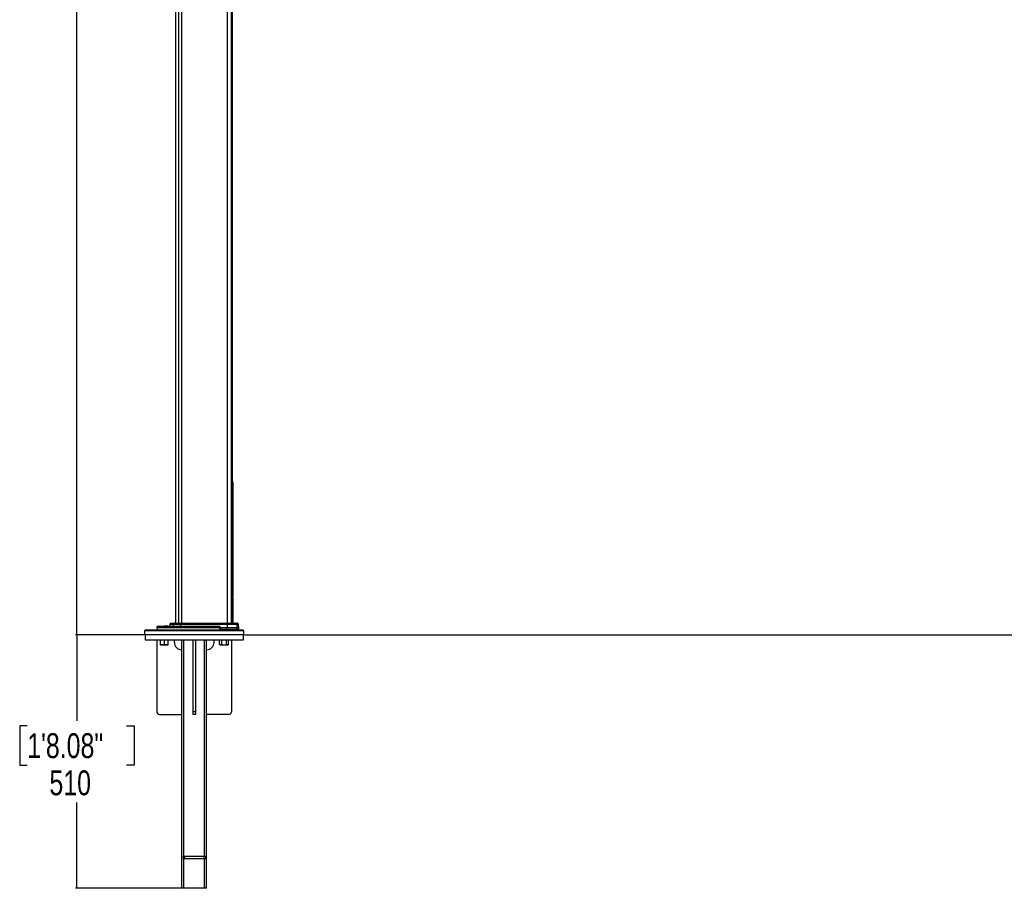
# Model space of a CAD drawing. Header units: millimetres. Extents: x 2436 to 18395, y 146 to 15846.
# Tile 1 of 45: x 2436 to 6400, y 488 to 3985. Entities that reach past the tile are written whole.
import ezdxf

# ---------------------------------------------------------------- set-up
doc = ezdxf.new("R2010")
doc.units = ezdxf.units.MM
doc.header["$LTSCALE"] = 2
doc.layers.add('COMPONENT_GEOMETRY', color=7, linetype='Continuous')
doc.styles.add('SLDTEXTSTYLE0', font='TXT', dxfattribs={"width": 0.75})
doc.dimstyles.new('SLDDIMSTYLE0', dxfattribs={"dimtxt": 100, "dimasz": 6.604, "dimexe": 0, "dimexo": 0.0625, "dimgap": 25, "dimtad": 0, "dimtih": 1, "dimtoh": 1, "dimdec": 0, "dimrnd": 1e-09, "dimzin": 12, "dimdsep": 46, "dimtxsty": 'SLDTEXTSTYLE0', "dimsah": 1, "dimcen": 0.09, "dimadec": 0, "dimazin": 3, "dimtfac": 1, "dimtdec": 0, "dimtofl": 0, "dimtmove": 0, "dimatfit": 3, "dimfxl": 1, "dimfrac": 2, "dimtolj": 1, "dimtzin": 12, "dimarcsym": 0})
doc.dimstyles.new('SLDDIMSTYLE1', dxfattribs={"dimtxt": 100, "dimasz": 6.604, "dimexe": 0, "dimexo": 0.0625, "dimgap": 25, "dimtad": 0, "dimtih": 1, "dimtoh": 1, "dimdec": 1, "dimrnd": 1e-09, "dimzin": 12, "dimdsep": 46, "dimtxsty": 'SLDTEXTSTYLE0', "dimsah": 1, "dimcen": 0.09, "dimadec": 0, "dimazin": 3, "dimtfac": 1, "dimtdec": 1, "dimtofl": 0, "dimtmove": 0, "dimatfit": 3, "dimfxl": 1, "dimfrac": 2, "dimtolj": 1, "dimtzin": 12, "dimarcsym": 0})

# ---------------------------------------------------------------- blocks, each defined once
blk = doc.blocks.new('_D')
at = {"layer": 'COMPONENT_GEOMETRY', "color": 7}
for p, q in [((10064.6, 5970.3), (10344.2, 5970.3)), ((10337.9, 5970.3), (10337.9, 3903.6)), ((10137.8, 3883.3), (10107.3, 3883.3)), ((10107.3, 3883.3), (10107.3, 3724.6)), ((10537.9, 3883.3), (10568.4, 3883.3)), ((10568.4, 3883.3), (10568.4, 3724.6)), ((10107.3, 3724.6), (10137.8, 3724.6)), ((10568.4, 3724.6), (10537.9, 3724.6)), ((10337.9, 1508.3), (10337.9, 3574.9)), ((3340.9, 1508.3), (10344.2, 1508.3))]:
    blk.add_line(p, q, dxfattribs=at)
for points in [[(10337.9, 5970.3), (10336.8, 5963.7), (10338.9, 5963.7)], [(10337.9, 1508.3), (10338.9, 1514.9), (10336.8, 1514.9)]]:
    blk.add_solid(points, dxfattribs=at)
at = {"layer": 'COMPONENT_GEOMETRY', "color": 7, "char_height": 100, "attachment_point": 1, "style": 'SLDTEXTSTYLE0'}
for s, insert in [('7\'3.83"', (10137.8, 3853.5)), ('2231', (10190.1, 3703.8))]:
    blk.add_mtext(s, dxfattribs=dict(at, insert=insert))
blk = doc.blocks.new('_D_1')
at = {"layer": 'COMPONENT_GEOMETRY', "color": 7}
for p, q in [((3268.4, 7323.7), (2660, 7323.7)), ((2666.4, 7323.7), (2666.4, 4580.3)), ((2466.3, 4560), (2435.8, 4560)), ((2435.8, 4560), (2435.8, 4401.3)), ((2866.4, 4560), (2896.9, 4560)), ((2896.9, 4560), (2896.9, 4401.3)), ((2435.8, 4401.3), (2466.3, 4401.3)), ((2896.9, 4401.3), (2866.4, 4401.3)), ((2666.4, 1508.3), (2666.4, 4251.7)), ((2935.8, 1508.3), (2660, 1508.3))]:
    blk.add_line(p, q, dxfattribs=at)
for points in [[(2666.4, 7323.7), (2665.4, 7317.1), (2667.4, 7317.1)], [(2666.4, 1508.3), (2667.4, 1514.9), (2665.4, 1514.9)]]:
    blk.add_solid(points, dxfattribs=at)
at = {"layer": 'COMPONENT_GEOMETRY', "color": 7, "char_height": 100, "attachment_point": 1, "style": 'SLDTEXTSTYLE0'}
for s, insert in [('9\'6.48"', (2466.3, 4530.2)), ('2908', (2518.6, 4380.6))]:
    blk.add_mtext(s, dxfattribs=dict(at, insert=insert))
blk = doc.blocks.new('_D_2')
at = {"layer": 'COMPONENT_GEOMETRY', "color": 7}
for p, q in [((2935.8, 1508.3), (2660, 1508.3)), ((2666.4, 1508.3), (2666.4, 1162.6)), ((2466.3, 1142.3), (2435.8, 1142.3)), ((2435.8, 1142.3), (2435.8, 983.6)), ((2866.4, 1142.3), (2896.9, 1142.3)), ((2896.9, 1142.3), (2896.9, 983.6)), ((2435.8, 983.6), (2466.3, 983.6)), ((2896.9, 983.6), (2866.4, 983.6)), ((2666.4, 488.3), (2666.4, 833.9)), ((3085.8, 488.3), (2660, 488.3))]:
    blk.add_line(p, q, dxfattribs=at)
for points in [[(2666.4, 1508.3), (2665.4, 1501.7), (2667.4, 1501.7)], [(2666.4, 488.3), (2667.4, 494.9), (2665.4, 494.9)]]:
    blk.add_solid(points, dxfattribs=at)
at = {"layer": 'COMPONENT_GEOMETRY', "color": 7, "char_height": 100, "attachment_point": 1, "style": 'SLDTEXTSTYLE0'}
for s, insert in [('1\'8.08"', (2466.3, 1112.5)), ('510', (2555.5, 962.8))]:
    blk.add_mtext(s, dxfattribs=dict(at, insert=insert))

msp = doc.modelspace()

# ---------------------------------------------------------------- linework, layer by layer
at = {"color": 7, "linetype": 'Continuous', "lineweight": 25}
for p, q in [((3063.37, 7303.27), (3063.37, 1555.27)), ((3292.33, 1555.27), (3292.33, 5775.06)), ((3293.95, 2120.35), (3293.95, 1711.28)), ((3294.37, 1697.01), (3294.37, 2119.93)), ((3293.97, 1669.25), (3293.77, 1669.25)), ((3293.97, 1667.96), (3293.77, 1667.96)), ((3293.97, 1667.72), (3293.77, 1667.72)), ((3293.97, 1669.25), (3293.97, 1667.96)), ((3293.97, 1667.72), (3293.97, 1667.64)), ((3294.14, 1683.59), (3294.16, 1685.89)), ((3294.3, 1683.45), (3294.14, 1683.59)), ((3294.14, 1682.79), (3294.3, 1683.45)), ((3294.14, 1680.37), (3294.14, 1682.79)), ((3294.14, 1679.38), (3294.31, 1682.5)), ((3294.16, 1676.71), (3294.14, 1679.38)), ((3294.16, 1685.89), (3294.29, 1684.81)), ((3294.32, 1681.74), (3294.16, 1676.71)), ((3294.29, 1684.81), (3294.17, 1686.63)), ((3294.17, 1684.81), (3294.29, 1684.81)), ((3294.17, 1683.45), (3294.3, 1683.45)), ((3294.17, 1682.79), (3294.37, 1682.79)), ((3294.31, 1682.5), (3294.17, 1680.76)), ((3294.17, 1682.5), (3294.31, 1682.5)), ((3294.18, 1675.77), (3294.32, 1681.74)), ((3294.22, 1673.09), (3294.18, 1675.77)), ((3294.24, 1683.39), (3294.37, 1683.39)), ((3294.3, 1669.91), (3294.24, 1672.17)), ((3294.36, 1667.96), (3294.32, 1669.25)), ((3294.34, 1694.41), (3294.37, 1695.57)), ((3294.36, 1667.77), (3294.37, 1667.72)), ((3294.37, 1693.6), (3294.37, 1693.71)), ((3294.37, 1680.49), (3294.37, 1693.6)), ((3294.37, 1679.87), (3294.37, 1677.36)), ((3294.37, 1678.11), (3294.37, 1679.87)), ((3294.37, 1677.36), (3294.37, 1678.11)), ((3294.37, 1664.27), (3294.37, 1667.77)), ((3293.83, 1658.78), (3293.76, 1659.31)), ((3293.78, 1659.11), (3293.76, 1659.31)), ((3294.37, 1555.27), (3294.37, 1654.94)), ((3039.86, 1550.34), (3039.61, 1543.27)), ((3043.45, 1554.69), (3040.44, 1551.69)), ((3044.86, 1555.27), (3058.76, 1555.27)), ((3054.18, 1550.34), (3053.96, 1543.27)), ((3082.96, 1550.34), (3054.18, 1550.34)), ((3057.46, 1554.69), (3054.72, 1551.69)), ((3054.72, 1551.69), (3083.07, 1551.69)), ((3083.63, 1554.69), (3057.46, 1554.69)), ((3058.76, 1555.27), (3083.89, 1555.27)), ((3082.96, 1550.34), (3082.92, 1543.27)), ((3270.45, 1550.34), (3082.96, 1550.34)), ((3083.63, 1554.69), (3083.07, 1551.69)), ((3083.07, 1551.69), (3270.46, 1551.69)), ((3270.5, 1554.69), (3083.63, 1554.69)), ((3083.89, 1555.27), (3270.52, 1555.27)), ((3270.45, 1550.34), (3270.45, 1536.27)), ((3309.8, 1550.34), (3270.45, 1550.34)), ((3270.46, 1551.69), (3270.5, 1554.69)), ((3270.46, 1551.69), (3309.22, 1551.69)), ((3306.27, 1554.69), (3270.5, 1554.69)), ((3270.52, 1555.27), (3304.88, 1555.27)), ((3304.88, 1555.27), (3311.88, 1555.27)), ((3309.22, 1551.69), (3306.27, 1554.69)), ((3309.8, 1550.34), (3310.28, 1536.27)), ((3316.29, 1551.69), (3313.29, 1554.69)), ((3317.37, 1536.27), (3316.88, 1550.34)), ((2942.37, 1528.27), (2938.37, 1524.27)), ((2938.37, 1524.27), (2938.37, 1508.27)), ((3338.37, 1524.27), (2938.37, 1524.27)), ((3338.37, 1508.27), (2938.37, 1508.27)), ((2940.37, 1508.27), (2940.37, 1488.27)), ((2942.37, 1528.27), (3334.37, 1528.27)), ((2988.55, 1541.34), (2988.37, 1536.27)), ((2988.37, 1536.27), (2988.61, 1529.24)), ((3241.25, 1536.27), (2988.37, 1536.27)), ((2990.54, 1543.27), (3238.45, 1543.27)), ((3009.71, 1543.84), (3009.71, 1543.27)), ((3009.71, 1543.77), (3009.74, 1543.77)), ((3010.43, 1543.84), (3010.43, 1543.27)), ((3013.77, 1543.84), (3013.77, 1543.27)), ((3016.2, 1543.77), (3016.2, 1543.27)), ((3019.29, 1543.77), (3016.2, 1543.77)), ((3019.23, 1543.84), (3019.23, 1543.77)), ((3019.25, 1543.84), (3019.25, 1543.77)), ((3019.25, 1543.84), (3019.25, 1543.77)), ((3019.26, 1543.84), (3019.26, 1543.27)), ((3019.28, 1543.84), (3019.28, 1543.27)), ((3020.62, 1543.77), (3020.62, 1543.27)), ((3020.95, 1543.27), (3020.95, 1543.84)), ((3027.16, 1543.84), (3027.16, 1543.27)), ((3027.25, 1543.77), (3027.25, 1543.27)), ((3028.61, 1543.27), (3028.61, 1543.84)), ((3028.62, 1543.27), (3028.62, 1543.77)), ((3028.84, 1543.77), (3028.84, 1543.27)), ((3028.85, 1543.77), (3028.85, 1543.27)), ((3028.99, 1543.27), (3028.99, 1543.84)), ((3029.04, 1543.77), (3029.04, 1543.84)), ((3029.05, 1543.77), (3029.05, 1543.84)), ((3032.54, 1543.77), (3029.34, 1543.77)), ((3032.54, 1543.77), (3032.54, 1543.27)), ((3270.45, 1530.27), (3240.96, 1530.27)), ((3241.25, 1536.27), (3241.19, 1541.34)), ((3270.45, 1536.27), (3241.25, 1536.27)), ((3262.18, 1529.24), (3266, 1530.27)), ((3310.28, 1536.27), (3270.45, 1536.27)), ((3270.45, 1530.27), (3270.45, 1536.27)), ((3310.28, 1530.27), (3270.45, 1530.27)), ((3272.97, 1530.27), (3272.97, 1528.27)), ((3294.37, 1528.27), (3294.37, 1530.27)), ((3310.28, 1530.27), (3310.28, 1536.27)), ((3317.37, 1536.27), (3310.28, 1536.27)), ((3317.37, 1530.27), (3310.28, 1530.27)), ((3317.37, 1530.27), (3317.37, 1536.27)), ((3338.37, 1524.27), (3334.37, 1528.27)), ((3336.37, 1488.27), (3336.37, 1508.27)), ((3338.37, 1508.27), (3338.37, 1524.27)), ((2940.37, 1488.27), (3336.37, 1488.27)), ((2988.37, 1488.27), (2988.37, 1198.27)), ((3002.16, 1469.7), (3002.16, 1488.27)), ((3002.16, 1468.27), (3010.16, 1468.27)), ((3010.16, 1468.27), (3026.16, 1468.27)), ((3018.16, 1469.7), (3018.16, 1488.27)), ((3026.16, 1468.27), (3034.16, 1468.27)), ((3034.16, 1469.7), (3034.16, 1488.27)), ((3058.37, 1478.27), (3058.37, 1488.27)), ((3088.37, 488.27), (3088.37, 1488.27)), ((3096.37, 618.27), (3096.37, 1488.27)), ((3133.37, 1488.27), (3133.37, 1198.27)), ((3143.37, 1488.27), (3143.37, 1198.27)), ((3180.37, 618.27), (3180.37, 1488.27)), ((3188.37, 488.27), (3188.37, 1488.27)), ((3218.37, 1478.27), (3218.37, 1488.27)), ((3240.1, 1469.7), (3240.1, 1488.27)), ((3240.1, 1469.7), (3242.58, 1468.27)), ((3242.58, 1468.27), (3244.72, 1468.27)), ((3244.72, 1468.27), (3258.58, 1468.27)), ((3249.34, 1469.7), (3249.34, 1488.27)), ((3258.58, 1468.27), (3272.43, 1468.27)), ((3267.81, 1469.7), (3267.81, 1488.27)), ((3272.43, 1468.27), (3274.58, 1468.27)), ((3274.58, 1468.27), (3277.05, 1469.7)), ((3277.05, 1469.7), (3277.05, 1488.27)), ((3288.37, 1488.27), (3288.37, 1198.27)), ((3143.37, 1198.27), (3133.37, 1198.27)), ((3133.37, 1198.27), (3133.37, 1188.27)), ((3143.37, 1198.27), (3143.37, 1188.27)), ((2998.37, 1188.27), (3088.37, 1188.27)), ((3143.37, 1188.27), (3133.37, 1188.27)), ((3278.37, 1188.27), (3188.37, 1188.27)), ((3093.37, 618.27), (3093.37, 608.27)), ((3093.37, 618.27), (3099.37, 618.27)), ((3093.37, 608.27), (3099.37, 608.27)), ((3096.37, 488.27), (3096.37, 608.27)), ((3099.37, 618.27), (3099.37, 608.27)), ((3099.37, 618.27), (3177.37, 618.27)), ((3099.37, 608.27), (3177.37, 608.27)), ((3177.37, 618.27), (3177.37, 608.27)), ((3177.37, 618.27), (3183.37, 618.27)), ((3177.37, 608.27), (3183.37, 608.27)), ((3180.37, 488.27), (3180.37, 608.27)), ((3183.37, 618.27), (3183.37, 608.27)), ((3096.37, 488.27), (3088.37, 488.27)), ((3180.37, 488.27), (3096.37, 488.27)), ((3188.37, 488.27), (3180.37, 488.27))]:
    msp.add_line(p, q, dxfattribs=at)
at = {"color": 8, "linetype": 'Continuous', "lineweight": 25}
for p, q in [((3075.68, 7303.27), (3075.68, 1555.27)), ((3087.34, 7303.27), (3087.34, 1555.27)), ((3270.75, 7303.27), (3270.75, 1555.27)), ((3286.68, 7303.27), (3286.68, 1555.27)), ((3292.32, 1555.27), (3292.32, 5775.07)), ((3292.33, 2120.35), (3293.95, 2120.35)), ((3294.36, 2119.93), (3293.95, 2120.35)), ((3292.33, 1711.28), (3293.95, 1711.28)), ((3293.78, 1658.98), (3292.33, 1658.98)), ((3293.78, 1658.98), (3293.76, 1659.24)), ((3293.78, 1658.98), (3293.78, 1555.27)), ((3054.18, 1550.34), (3039.86, 1550.34)), ((3040.44, 1551.69), (3054.72, 1551.69)), ((3057.46, 1554.69), (3043.45, 1554.69)), ((3313.29, 1554.69), (3306.27, 1554.69)), ((3309.22, 1551.69), (3316.29, 1551.69)), ((3316.88, 1550.34), (3309.8, 1550.34)), ((3241.19, 1541.34), (2988.55, 1541.34)), ((2988.61, 1529.24), (3262.18, 1529.24)), ((3268.97, 1528.27), (3268.97, 1530.27)), ((3274.72, 1530.27), (3274.72, 1528.27)), ((3292.04, 1528.27), (3292.04, 1530.27)), ((3293.78, 1530.27), (3293.78, 1528.27))]:
    msp.add_line(p, q, dxfattribs=at)
at = {"color": 7, "linetype": 'Continuous', "lineweight": 25, "flags": 128}
for points in [[(3083.63, 1554.69), (3083.66, 1554.82), (3083.69, 1554.94), (3083.72, 1555.04), (3083.75, 1555.12), (3083.79, 1555.19), (3083.82, 1555.24), (3083.86, 1555.26), (3083.89, 1555.27)], [(3240.96, 1530.27), (3241.11, 1533.28), (3241.25, 1536.27)]]:
    msp.add_lwpolyline(points, dxfattribs=at)
at = {"color": 8, "linetype": 'Continuous', "lineweight": 25}
for centre, radius, start, end in [((3292.36, 1682.85), 12.94, 269.87691, 277.18921), ((3289.45, 1667.3), 4.61, 308.58415, 358.47511), ((3261.31, 1529.13), 0.875, 289.62176, 7.11891)]:
    msp.add_arc(centre, radius, start, end, dxfattribs=at)
at = {"color": 7, "linetype": 'Continuous', "lineweight": 25}
for centre, radius, start, end in [((3291.78, 1658.98), 2, 7.62744, 74.0335), ((3289.37, 1664.27), 5, 312.83776, 0.03219), ((3041.86, 1550.27), 2, 135, 178), ((3044.86, 1553.27), 2, 90, 135), ((3056.27, 1550.29), 2.09, 138.08224, 178.54613), ((3058.77, 1553.52), 1.75, 90.50467, 138.22789), ((3090.97, 1550.37), 8.01, 170.54221, 180.20683), ((3387.7, 1550.37), 117.25, 179.35885, 180.01584), ((3277.4, 1554.77), 6.9, 175.83178, 180.69733), ((3304.88, 1553.32), 1.95, 44.39857, 89.9144), ((3307.78, 1550.28), 2.02, 1.88767, 44.41002), ((3311.88, 1553.27), 2, 45, 90), ((3314.88, 1550.27), 2, 2, 45), ((2990.54, 1541.27), 2, 90, 178), ((2989.61, 1529.27), 1, 182, 270), ((3261.26, 1529.19), 0.919, 275.69769, 3.16677), ((3261.35, 1529.27), 1, 270, 284.57506), ((3088.37, 1478.27), 30, 180, 270), ((3188.37, 1478.27), 30, 270, 0), ((2998.37, 1198.27), 10, 180, 270), ((3278.37, 1198.27), 10, 270, 0)]:
    msp.add_arc(centre, radius, start, end, dxfattribs=at)
for points, knots in [([(3294.34, 2119.93), (3294.34, 2120.31), (3294.34, 2121.19), (3294.07, 2122.46), (3293.68, 2123.63), (3293.28, 2124.49), (3292.94, 2125.11), (3292.63, 2125.59), (3292.43, 2125.86), (3292.34, 2125.98), (3292.33, 2125.99)], [0, 0, 0, 0, 0.1151193, 0.2668633, 0.3976647, 0.5119229, 0.6252924, 0.7718335, 0.9775569, 1, 1, 1, 1]), ([(3292.33, 2125.56), (3292.64, 2125.13), (3293.71, 2123.61), (3293.85, 2121.71), (3293.95, 2120.35)], [0, 0, 0, 0, 0.2844085, 1, 1, 1, 1]), ([(3293.95, 1711.28), (3293.95, 1706.19), (3293.96, 1692.43), (3293.97, 1678.67), (3293.98, 1670)], [0, 0, 0, 0, 0.3702147, 1, 1, 1, 1]), ([(3293.98, 1670), (3293.98, 1669.74), (3293.98, 1669.15), (3294, 1668.38), (3294.03, 1667.64), (3294.05, 1667.35), (3294.07, 1667.18)], [0, 0, 0, 0, 0.2084648, 0.4851414, 0.6864177, 1, 1, 1, 1]), ([(3294.07, 1667.18), (3294.09, 1666.98), (3294.19, 1665.97), (3294.33, 1664.62), (3294.36, 1664.39), (3294.37, 1664.27)], [0, 0, 0, 0, 0.1074284, 0.5476641, 1, 1, 1, 1]), ([(3294.17, 1686.63), (3294.19, 1688.01), (3294.23, 1690.78), (3294.3, 1693.24), (3294.33, 1694.14), (3294.34, 1694.41)], [0, 0, 0, 0, 0.4088162, 0.8176294, 1, 1, 1, 1]), ([(3294.33, 1681.05), (3294.32, 1679.63), (3294.3, 1676.74), (3294.25, 1674.32), (3294.22, 1673.09)], [0, 0, 0, 0, 0.4921251, 1, 1, 1, 1]), ([(3294.24, 1672.17), (3294.26, 1673.53), (3294.31, 1676.3), (3294.32, 1679.45), (3294.33, 1681.05)], [0, 0, 0, 0, 0.49296194, 1, 1, 1, 1]), ([(3294.25, 1698.11), (3294.28, 1697.53), (3294.34, 1696.38), (3294.37, 1696.41), (3294.37, 1696.92), (3294.37, 1697.01)], [0, 0, 0, 0, 0.45171048, 0.90342894, 1, 1, 1, 1]), ([(3294.37, 1695.57), (3294.36, 1695.61), (3294.34, 1695.69), (3294.28, 1697.3), (3294.25, 1698.11)], [0, 0, 0, 0, 0.49946786, 1, 1, 1, 1]), ([(3294.37, 1693.71), (3294.36, 1693.63), (3294.36, 1693.49), (3294.33, 1692.33), (3294.31, 1690.64), (3294.29, 1688.52), (3294.29, 1686.23), (3294.3, 1684.04), (3294.32, 1682.17), (3294.35, 1680.88), (3294.37, 1680.23), (3294.37, 1680.41), (3294.37, 1680.49)], [0, 0, 0, 0, 0.1013164, 0.2026324, 0.303959, 0.4052888, 0.5066036, 0.6079049, 0.7092132, 0.8105391, 0.9118691, 1, 1, 1, 1]), ([(3294.34, 1680.47), (3294.34, 1678.68), (3294.33, 1675.05), (3294.31, 1671.63), (3294.3, 1669.91)], [0, 0, 0, 0, 0.49540761, 1, 1, 1, 1]), ([(3294.33, 1696.52), (3294.33, 1696.46), (3294.32, 1696.27), (3294.32, 1695.94), (3294.32, 1695.72)], [0, 0, 0, 0, 0.339083, 1, 1, 1, 1]), ([(3294.32, 1669.25), (3294.33, 1671.04), (3294.34, 1674.69), (3294.34, 1678.52), (3294.34, 1680.47)], [0, 0, 0, 0, 0.4907636, 1, 1, 1, 1]), ([(3294.36, 1679.87), (3294.36, 1678.25), (3294.36, 1674.96), (3294.36, 1670.94), (3294.36, 1668.61), (3294.36, 1667.96)], [0, 0, 0, 0, 0.4109164, 0.8337494, 1, 1, 1, 1]), ([(3294.37, 1667.72), (3294.37, 1669.35), (3294.37, 1672.66), (3294.36, 1676.74), (3294.36, 1679.1), (3294.36, 1679.87)], [0, 0, 0, 0, 0.3954651, 0.8023983, 1, 1, 1, 1]), ([(3294.34, 1655.1), (3294.34, 1655.1), (3294.34, 1655.08), (3294.34, 1655.07), (3294.35, 1655.05), (3294.34, 1655.11), (3294.3, 1655.36), (3294.18, 1656.25), (3294.04, 1657.21), (3293.93, 1658.01), (3293.92, 1658.08)], [0, 0, 0, 0, 0.0017907, 0.0087269, 0.0281673, 0.1094334, 0.3280469, 0.6450155, 0.9658642, 1, 1, 1, 1]), ([(3294.36, 1654.94), (3294.36, 1654.94), (3294.36, 1654.95), (3294.36, 1654.97), (3294.35, 1654.99), (3294.35, 1655.02), (3294.35, 1655.04), (3294.34, 1655.11), (3294.3, 1655.4), (3294.2, 1656.06), (3294.17, 1656.32)], [0, 0, 0, 0, 0.0002792, 0.0043215, 0.0099491, 0.0207818, 0.0514383, 0.1862873, 0.6753203, 1, 1, 1, 1]), ([(3010.44, 1543.77), (3010.44, 1543.77), (3010.45, 1543.77), (3010.67, 1543.77), (3010.94, 1543.77), (3011.39, 1543.77), (3011.86, 1543.77), (3012.24, 1543.77), (3012.4, 1543.77), (3012.56, 1543.77), (3012.69, 1543.77), (3013.02, 1543.77), (3013.37, 1543.77), (3013.68, 1543.77), (3013.77, 1543.77)], [0, 0, 0, 0, 0.0147637, 0.1016956, 0.2181848, 0.4352749, 0.5991842, 0.6932453, 0.7617712, 0.777653, 0.7927305, 0.8255165, 0.94997, 1, 1, 1, 1]), ([(3013.77, 1543.77), (3013.77, 1543.77), (3013.77, 1543.77), (3013.82, 1543.77), (3014.08, 1543.77), (3014.54, 1543.77), (3015.17, 1543.77), (3015.58, 1543.77), (3015.85, 1543.77)], [0, 0, 0, 0, 0.00851384, 0.04996196, 0.09843143, 0.46479572, 0.64353395, 1, 1, 1, 1]), ([(3020.62, 1543.77), (3020.61, 1543.77), (3020.59, 1543.77), (3020.56, 1543.77), (3020.54, 1543.77), (3020.52, 1543.77), (3020.5, 1543.77), (3020.43, 1543.77), (3020.32, 1543.77), (3020.21, 1543.77), (3020.14, 1543.77), (3020.11, 1543.77), (3020.1, 1543.77), (3020.09, 1543.77), (3020.09, 1543.77), (3020.09, 1543.77), (3020.09, 1543.77), (3020.09, 1543.77), (3019.89, 1543.77), (3019.56, 1543.77), (3019.3, 1543.77), (3019.3, 1543.77), (3019.3, 1543.77)], [0, 0, 0, 0, 0.0115048, 0.0191517, 0.0250626, 0.0304442, 0.0377864, 0.0553777, 0.1115164, 0.1689785, 0.1942715, 0.2054006, 0.2102972, 0.2124517, 0.2133996, 0.2138167, 0.2140002, 0.2140809, 0.2141444, 0.5028086, 0.7979911, 1, 1, 1, 1]), ([(3020.95, 1543.77), (3020.95, 1543.77), (3020.95, 1543.77), (3020.93, 1543.77), (3020.86, 1543.77), (3020.77, 1543.77), (3020.67, 1543.77), (3020.62, 1543.77)], [0, 0, 0, 0, 0.0496073, 0.1896545, 0.3530415, 0.7056288, 1, 1, 1, 1]), ([(3026.78, 1543.77), (3026.76, 1543.77), (3026.53, 1543.77), (3025.37, 1543.77), (3023.71, 1543.77), (3022.25, 1543.77), (3021.86, 1543.77), (3021.86, 1543.77)], [0, 0, 0, 0, 0.0171769, 0.1882738, 0.7232528, 0.9978389, 1, 1, 1, 1]), ([(3026.78, 1543.77), (3026.64, 1543.77), (3026.3, 1543.77), (3025.66, 1543.77), (3025.09, 1543.77), (3024.67, 1543.77), (3024.46, 1543.77), (3024.35, 1543.77), (3024.3, 1543.77), (3024.28, 1543.77), (3024.27, 1543.77), (3024.27, 1543.77)], [0, 0, 0, 0, 0.1594836, 0.3818157, 0.6093722, 0.6990581, 0.7781648, 0.8047215, 0.8321272, 0.867302, 1, 1, 1, 1]), ([(3028.6, 1543.77), (3028.59, 1543.77), (3028.58, 1543.77), (3028.31, 1543.77), (3027.92, 1543.77), (3027.76, 1543.77), (3027.61, 1543.77), (3027.56, 1543.77), (3027.55, 1543.77), (3027.54, 1543.77), (3027.53, 1543.77), (3027.52, 1543.77), (3027.51, 1543.77), (3027.42, 1543.77), (3027.33, 1543.77), (3027.25, 1543.77)], [0, 0, 0, 0, 0.20666949, 0.59803304, 0.7255834, 0.84000967, 0.88256575, 0.88765777, 0.8913435, 0.89412741, 0.89636272, 0.89903911, 0.90254254, 0.91553663, 1, 1, 1, 1]), ([(3033.06, 1543.77), (3033.2, 1543.77), (3033.83, 1543.77), (3034.71, 1543.77), (3035.52, 1543.77), (3035.87, 1543.77), (3035.98, 1543.77), (3036.04, 1543.77), (3036.08, 1543.77), (3036.09, 1543.77), (3036.13, 1543.77), (3036.19, 1543.77), (3036.28, 1543.77), (3036.45, 1543.77), (3036.68, 1543.77), (3036.91, 1543.77), (3037.05, 1543.77), (3037.11, 1543.77), (3037.14, 1543.77), (3037.15, 1543.77), (3037.15, 1543.77), (3037.16, 1543.77), (3037.16, 1543.77), (3037.16, 1543.77), (3037.58, 1543.77), (3038.41, 1543.77), (3039.26, 1543.77), (3039.59, 1543.77), (3039.63, 1543.77)], [0, 0, 0, 0, 0.0672539, 0.3052382, 0.4474788, 0.4787756, 0.4923983, 0.5029761, 0.5064418, 0.5103812, 0.5137368, 0.5222358, 0.5328494, 0.5478456, 0.5888302, 0.6218611, 0.6363958, 0.6427914, 0.6456055, 0.6468438, 0.6473886, 0.6476283, 0.6477338, 0.6477802, 0.6478167, 0.8120801, 0.9750558, 1, 1, 1, 1]), ([(3238.45, 1543.27), (3238.87, 1543.24), (3239.59, 1543.17), (3240.43, 1542.73), (3240.92, 1542.23), (3241.15, 1541.76), (3241.18, 1541.46), (3241.19, 1541.34)], [0, 0, 0, 0, 0.3457648, 0.5808804, 0.7587515, 0.9025013, 1, 1, 1, 1]), ([(3267.55, 1530.04), (3266.66, 1529.77), (3264.7, 1529.18), (3262.54, 1528.6), (3261.36, 1528.29)], [0, 0, 0, 0, 0.4509868, 1, 1, 1, 1]), ([(3010.16, 1468.27), (3009.97, 1468.28), (3008.53, 1468.29), (3005.83, 1468.6), (3003.39, 1469.33), (3002.16, 1469.7)], [0, 0, 0, 0, 0.0700858, 0.5307822, 1, 1, 1, 1]), ([(3002.16, 1468.27), (3002.16, 1468.3), (3002.16, 1468.37), (3002.16, 1469.14), (3002.16, 1469.7)], [0, 0, 0, 0, 0.26863361, 1, 1, 1, 1]), ([(3018.16, 1469.7), (3016.86, 1469.3), (3014.24, 1468.5), (3011.53, 1468.35), (3010.16, 1468.27)], [0, 0, 0, 0, 0.495458, 1, 1, 1, 1]), ([(3026.16, 1468.27), (3025.97, 1468.28), (3024.53, 1468.29), (3021.83, 1468.6), (3019.39, 1469.33), (3018.16, 1469.7)], [0, 0, 0, 0, 0.0700858, 0.5307822, 1, 1, 1, 1]), ([(3034.16, 1469.7), (3032.86, 1469.3), (3030.24, 1468.5), (3027.53, 1468.35), (3026.16, 1468.27)], [0, 0, 0, 0, 0.495458, 1, 1, 1, 1]), ([(3034.16, 1468.27), (3034.16, 1468.3), (3034.16, 1468.37), (3034.16, 1469.14), (3034.16, 1469.7)], [0, 0, 0, 0, 0.2686336, 1, 1, 1, 1]), ([(3244.72, 1468.27), (3244.61, 1468.28), (3243.78, 1468.29), (3242.22, 1468.6), (3240.81, 1469.33), (3240.1, 1469.7)], [0, 0, 0, 0, 0.07008577, 0.53078223, 1, 1, 1, 1]), ([(3249.34, 1469.7), (3248.59, 1469.3), (3247.07, 1468.5), (3245.51, 1468.35), (3244.72, 1468.27)], [0, 0, 0, 0, 0.495458, 1, 1, 1, 1]), ([(3249.34, 1469.7), (3250.11, 1469.49), (3253.13, 1468.65), (3256.25, 1468.43), (3258.58, 1468.27)], [0, 0, 0, 0, 0.2575513, 1, 1, 1, 1]), ([(3258.58, 1468.27), (3259.42, 1468.3), (3262.54, 1468.37), (3265.59, 1469.14), (3267.81, 1469.7)], [0, 0, 0, 0, 0.26863361, 1, 1, 1, 1]), ([(3272.43, 1468.27), (3272.32, 1468.28), (3271.49, 1468.29), (3269.93, 1468.6), (3268.52, 1469.33), (3267.81, 1469.7)], [0, 0, 0, 0, 0.0700858, 0.5307822, 1, 1, 1, 1]), ([(3277.05, 1469.7), (3276.3, 1469.3), (3274.79, 1468.5), (3273.22, 1468.35), (3272.43, 1468.27)], [0, 0, 0, 0, 0.495458, 1, 1, 1, 1])]:
    msp.add_open_spline(points, degree=3, knots=knots, dxfattribs=at)
at = {"color": 8, "linetype": 'Continuous', "lineweight": 25}
msp.add_open_spline([(3294.34, 1654.94), (3294.35, 1654.89), (3294.37, 1654.71), (3294.19, 1655.97), (3293.91, 1658.01), (3293.78, 1658.98)], degree=3, knots=[0, 0, 0, 0, 0.17004406, 0.60625166, 1, 1, 1, 1], dxfattribs=at)

# ---------------------------------------------------------------- dimensions: what is measured, and where the dimension line sits
at = {"layer": 'COMPONENT_GEOMETRY', "color": 7}
for base, p1, p2, dimstyle, picture, middle in [((2666.37, 1508.27), (3270.9, 7323.73), (2938.37, 1508.27), 'SLDDIMSTYLE0', '_D_1', (2666.37, 4416)), ((10337.86, 1508.27), (10062.07, 5970.28), (3338.37, 1508.27), 'SLDDIMSTYLE0', '_D', (10337.86, 3739.28)), ((2666.37, 1508.27), (3088.37, 488.27), (2938.37, 1508.27), 'SLDDIMSTYLE1', '_D_2', (2666.37, 998.27))]:
    dim = msp.add_linear_dim(base=base, p1=p1, p2=p2, angle=90, dimstyle=dimstyle, dxfattribs=at)
    dim.commit()
    dim.dimension.update_dxf_attribs({"geometry": picture, "text_midpoint": middle, "dimtype": 160})

doc.saveas('drawing.dxf')
